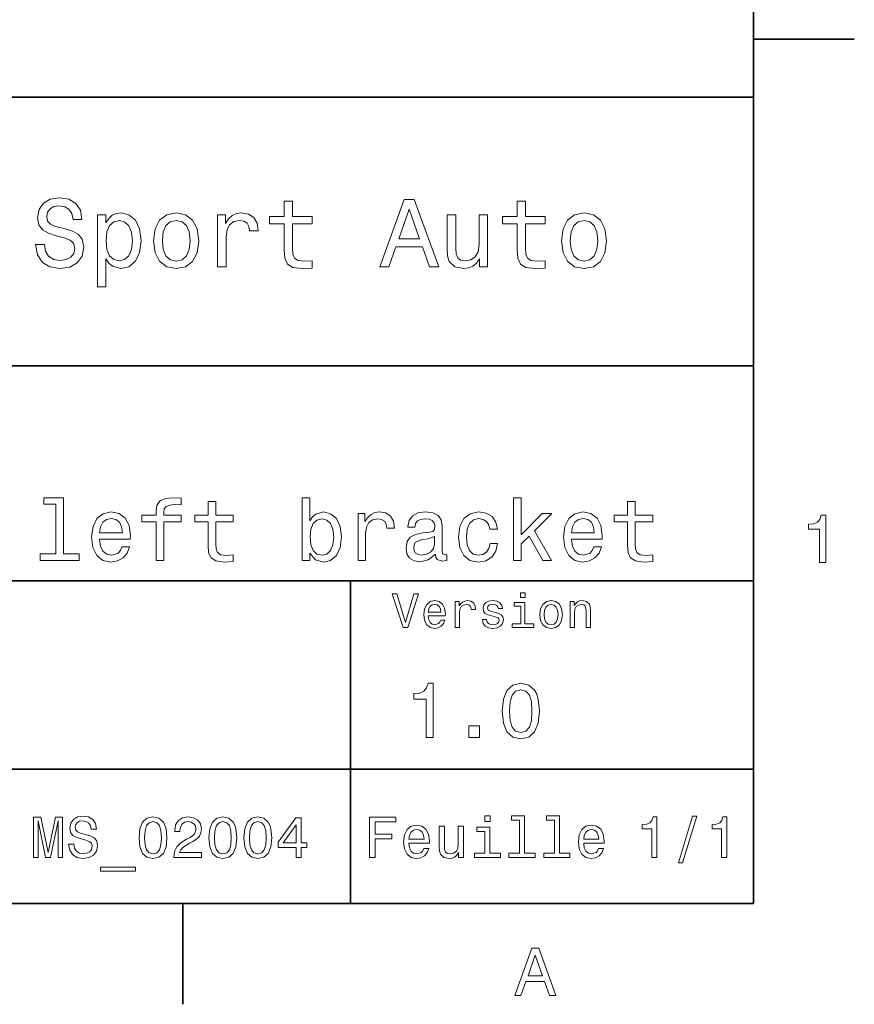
# Model space of a CAD drawing. Extents: x 0 to 420, y 0 to 297.
# Tile 8 of 10: x 355 to 418, y 2 to 76. Entities that reach past the tile are written whole.
import ezdxf

# ---------------------------------------------------------------- set-up
doc = ezdxf.new("R2010")
doc.units = 0

msp = doc.modelspace()

# ---------------------------------------------------------------- linework, layer by layer
at = {"color": 7, "lineweight": 35}
for p, q in [((410, 10), (410, 287)), ((220, 70), (410, 70)), ((410, 70), (410, 10)), ((285, 50), (410, 50)), ((285, 34), (410, 34)), ((380, 10), (380, 34)), ((285, 20), (410, 20)), ((10, 10), (410, 10)), ((220, 10), (410, 10))]:
    msp.add_line(p, q, dxfattribs=at)
at = {"color": 7, "lineweight": 35, "ltscale": 0.1875}
for p, q in [((410, 74.300003), (417.5, 74.300003)), ((367.5, 10), (367.5, 2.5))]:
    msp.add_line(p, q, dxfattribs=at)
at = {"color": 7, "lineweight": 13}
for points in [[(357.20462, 59.030979), (356.549011, 59.030979), (356.693085, 58.267288), (357.053314, 57.70533), (357.608063, 57.366714), (358.357361, 57.244236), (359.099426, 57.359509), (359.654175, 57.67651), (360.007202, 58.17363), (360.136902, 58.82925), (360.028809, 59.420029), (359.726227, 59.801872), (359.236328, 60.054031), (358.580688, 60.241352), (358.018738, 60.378242), (357.651306, 60.536743), (357.442383, 60.767288), (357.377533, 61.127522), (357.442383, 61.451729), (357.6297, 61.696686), (357.917877, 61.862389), (358.314117, 61.920029), (358.71759, 61.84798), (359.034576, 61.653458), (359.24353, 61.32925), (359.344391, 60.889767), (360, 60.889767), (360, 60.904179), (359.884735, 61.581409), (359.546112, 62.085732), (359.01297, 62.402737), (358.292511, 62.510807), (357.644104, 62.402737), (357.139771, 62.100143), (356.815552, 61.631844), (356.700287, 61.026657), (356.793945, 60.486309), (357.067719, 60.118874), (357.5, 59.873917), (358.09079, 59.6866), (358.674347, 59.520893), (359.113831, 59.362389), (359.380402, 59.131844), (359.47406, 58.757202), (359.387604, 58.375359), (359.164276, 58.087173), (358.825653, 57.907059), (358.386169, 57.849422), (357.896271, 57.928673), (357.521606, 58.159222), (357.283875, 58.533859)], [(382.175781, 57.381123), (382.838623, 57.381123), (383.364563, 58.850864), (385.360229, 58.850864), (385.886169, 57.381123), (386.563416, 57.381123), (384.733429, 62.388329), (383.998566, 62.388329)], [(375.050415, 60.579971), (375.050415, 58.64193), (375.093658, 58.015129), (375.29538, 57.582851), (375.698853, 57.330688), (376.383301, 57.244236), (377.132568, 57.280258), (377.132568, 57.827808), (376.585022, 57.78458), (376.087891, 57.842216), (375.82132, 58.022331), (375.706055, 58.324928), (375.684448, 58.75), (375.684448, 60.579971), (377.132568, 60.579971), (377.132568, 61.120316), (375.684448, 61.120316), (375.684448, 62.251438), (375.050415, 62.251438), (375.050415, 61.120316), (373.955322, 61.120316), (373.955322, 60.579971)], [(383.595093, 59.463257), (384.365997, 61.667866), (385.136902, 59.463257)], [(392.399109, 60.579971), (392.399109, 58.64193), (392.442352, 58.015129), (392.644073, 57.582851), (393.047546, 57.330688), (393.731995, 57.244236), (394.481262, 57.280258), (394.481262, 57.827808), (393.933716, 57.78458), (393.436584, 57.842216), (393.170013, 58.022331), (393.054749, 58.324928), (393.033142, 58.75), (393.033142, 60.579971), (394.481262, 60.579971), (394.481262, 61.120316), (393.033142, 61.120316), (393.033142, 62.251438), (392.399109, 62.251438), (392.399109, 61.120316), (391.304016, 61.120316), (391.304016, 60.579971)], [(361.786743, 60.652016), (361.786743, 61.25), (361.15274, 61.25), (361.15274, 55.882565), (361.786743, 55.882565), (361.786743, 57.971901), (362.010101, 57.633286), (362.262268, 57.409943), (362.896271, 57.244236), (363.501465, 57.381123), (363.976959, 57.791786), (364.286743, 58.440201), (364.402039, 59.319164), (364.286743, 60.190922), (363.976959, 60.839336), (363.501465, 61.242794), (362.896271, 61.386887), (362.550446, 61.343658), (362.255066, 61.206772), (362.002899, 60.976223)], [(362.788208, 57.8134), (362.363129, 57.907059), (362.053314, 58.195244), (361.858795, 58.663544), (361.793945, 59.319164), (361.858795, 59.967579), (362.053314, 60.435879), (362.363129, 60.716858), (362.788208, 60.817722), (363.177246, 60.716858), (363.48703, 60.428673), (363.68158, 59.960373), (363.753601, 59.319164), (363.68158, 58.67075), (363.48703, 58.195244), (363.177246, 57.907059)], [(365.338623, 59.311958), (365.453888, 58.432995), (365.785309, 57.78458), (366.311249, 57.381123), (367.017303, 57.244236), (367.716125, 57.381123), (368.242065, 57.777374), (368.573486, 58.425793), (368.695984, 59.311958), (368.573486, 60.190922), (368.242065, 60.846542), (367.716125, 61.242794), (367.017303, 61.386887), (366.311249, 61.242794), (365.785309, 60.839336), (365.453888, 60.190922)], [(365.98703, 59.319164), (366.05188, 59.967579), (366.253601, 60.435879), (366.57782, 60.72406), (367.017303, 60.824928), (367.449585, 60.72406), (367.773773, 60.443081), (367.975525, 59.967579), (368.047546, 59.319164), (367.975525, 58.663544), (367.773773, 58.188038), (367.449585, 57.899853), (367.017303, 57.806194), (366.57782, 57.899853), (366.253601, 58.188038), (366.05188, 58.663544)], [(370.100861, 57.381123), (370.734863, 57.381123), (370.734863, 59.592937), (370.799713, 60.12608), (370.994232, 60.507923), (371.311249, 60.738472), (371.736328, 60.817722), (372.053314, 60.767288), (372.291077, 60.623199), (372.435181, 60.378242), (372.485596, 60.046829), (373.126801, 60.046829), (373.040344, 60.630402), (372.802612, 61.048271), (372.406342, 61.30043), (371.865997, 61.386887), (371.498566, 61.32925), (371.181549, 61.185158), (370.900574, 60.940201), (370.677246, 60.608788), (370.677246, 61.25), (370.100861, 61.25)], [(390.194519, 61.25), (389.560516, 61.25), (389.560516, 59.016571), (389.488464, 58.497837), (389.279541, 58.123196), (388.955322, 57.892651), (388.530243, 57.820602), (388.19165, 57.878242), (387.975494, 58.051151), (387.853027, 58.346542), (387.824219, 58.764408), (387.824219, 61.25), (387.190186, 61.25), (387.190186, 58.706772), (387.211792, 58.195244), (387.348694, 57.770172), (387.766571, 57.381123), (388.436584, 57.244236), (388.796814, 57.294666), (389.106628, 57.424351), (389.373199, 57.647694), (389.589325, 57.971901), (389.589325, 57.381123), (390.194519, 57.381123)], [(395.698853, 59.311958), (395.814117, 58.432995), (396.145508, 57.78458), (396.671448, 57.381123), (397.377502, 57.244236), (398.076355, 57.381123), (398.602295, 57.777374), (398.933716, 58.425793), (399.056183, 59.311958), (398.933716, 60.190922), (398.602295, 60.846542), (398.076355, 61.242794), (397.377502, 61.386887), (396.671448, 61.242794), (396.145508, 60.839336), (395.814117, 60.190922)], [(396.34726, 59.319164), (396.412109, 59.967579), (396.613831, 60.435879), (396.938019, 60.72406), (397.377502, 60.824928), (397.809784, 60.72406), (398.134003, 60.443081), (398.335724, 59.967579), (398.407776, 59.319164), (398.335724, 58.663544), (398.134003, 58.188038), (397.809784, 57.899853), (397.377502, 57.806194), (396.938019, 57.899853), (396.613831, 58.188038), (396.412109, 58.663544)], [(358.051147, 39.706051), (358.051147, 36.010086), (356.877533, 36.010086), (356.877533, 35.530258), (359.78891, 35.530258), (359.78891, 36.010086), (358.621765, 36.010086), (358.621765, 40.185879), (357.156342, 40.185879), (357.156342, 39.706051)], [(365.514404, 38.409222), (365.514404, 35.530258), (366.085022, 35.530258), (366.085022, 38.409222), (367.381836, 38.409222), (367.381836, 38.895531), (366.085022, 38.895531), (366.085022, 39.109509), (366.130402, 39.368874), (366.279541, 39.543945), (366.53241, 39.647694), (366.895538, 39.6866), (367.381836, 39.66066), (367.381836, 40.153458), (366.765869, 40.185879), (366.208221, 40.127522), (365.819153, 39.95245), (365.585754, 39.647694), (365.514404, 39.213257), (365.514404, 38.895531), (364.470459, 38.895531), (364.470459, 38.409222)], [(369.391937, 38.409222), (369.391937, 36.664986), (369.430847, 36.100864), (369.612396, 35.711815), (369.975525, 35.484871), (370.591492, 35.407059), (371.265869, 35.43948), (371.265869, 35.932274), (370.773071, 35.893372), (370.325653, 35.945244), (370.085754, 36.107349), (369.981995, 36.379681), (369.962524, 36.762245), (369.962524, 38.409222), (371.265869, 38.409222), (371.265869, 38.895531), (369.962524, 38.895531), (369.962524, 39.913544), (369.391937, 39.913544), (369.391937, 38.895531), (368.406342, 38.895531), (368.406342, 38.409222)], [(376.971924, 36.068443), (377.393372, 35.569164), (377.970459, 35.407059), (378.515137, 35.530258), (378.949585, 35.899857), (379.221924, 36.489914), (379.325653, 37.274494), (379.221924, 38.059078), (378.943085, 38.642651), (378.515137, 39.005764), (377.970459, 39.135445), (377.399841, 38.966858), (377.166443, 38.759365), (376.971924, 38.480545), (376.971924, 40.185879), (376.401306, 40.185879), (376.401306, 35.530258), (376.971924, 35.530258)], [(392.125366, 35.530258), (392.695984, 35.530258), (392.695984, 36.755764), (393.292511, 37.332851), (394.317017, 35.530258), (394.958923, 35.530258), (393.681549, 37.728386), (394.991364, 39.012245), (394.271606, 39.012245), (392.695984, 37.443081), (392.695984, 40.185879), (392.125366, 40.185879)], [(400.619598, 38.409222), (400.619598, 36.664986), (400.658508, 36.100864), (400.840057, 35.711815), (401.203186, 35.484871), (401.819153, 35.407059), (402.49353, 35.43948), (402.49353, 35.932274), (402.000732, 35.893372), (401.553314, 35.945244), (401.313416, 36.107349), (401.209656, 36.379681), (401.190186, 36.762245), (401.190186, 38.409222), (402.49353, 38.409222), (402.49353, 38.895531), (401.190186, 38.895531), (401.190186, 39.913544), (400.619598, 39.913544), (400.619598, 38.895531), (399.634003, 38.895531), (399.634003, 38.409222)], [(361.319153, 37.105907), (363.601593, 37.105907), (363.608093, 37.371758), (363.504333, 38.117435), (363.219025, 38.675072), (362.765137, 39.012245), (362.162109, 39.135445), (361.572052, 39.005764), (361.118164, 38.642651), (360.826385, 38.052593), (360.722626, 37.274494), (360.819885, 36.476944), (361.111694, 35.893372), (361.559082, 35.530258), (362.142639, 35.407059), (362.648438, 35.491352), (363.063416, 35.711815), (363.368164, 36.061958), (363.543243, 36.528816), (362.979126, 36.528816), (362.862396, 36.269451), (362.693817, 36.074928), (362.213989, 35.919308), (361.844391, 35.990631), (361.565552, 36.217579), (361.384003, 36.587173), (361.319153, 37.086452)], [(380.551147, 35.530258), (381.121765, 35.530258), (381.121765, 37.520893), (381.180115, 38.000721), (381.355194, 38.344379), (381.640503, 38.551872), (382.023071, 38.623199), (382.30835, 38.577808), (382.522339, 38.448124), (382.652039, 38.227665), (382.697418, 37.929394), (383.274506, 37.929394), (383.196686, 38.454609), (382.982727, 38.830692), (382.626099, 39.057636), (382.139771, 39.135445), (381.809082, 39.083572), (381.523773, 38.953888), (381.270905, 38.733429), (381.069885, 38.435158), (381.069885, 39.012245), (380.551147, 39.012245)], [(386.309082, 35.98415), (386.309082, 35.964695), (386.341492, 35.744236), (386.438782, 35.588615), (386.84726, 35.465416), (387.164978, 35.517288), (387.164978, 35.958214), (387.028809, 35.938759), (386.84726, 36.023052), (386.81485, 36.282421), (386.81485, 38.085014), (386.73703, 38.545387), (386.510071, 38.869595), (386.114563, 39.064121), (385.556915, 39.135445), (385.012268, 39.057636), (384.610229, 38.837173), (384.357361, 38.493515), (384.273071, 38.039623), (384.273071, 38.000721), (384.785309, 38.000721), (384.830688, 38.273052), (384.973328, 38.467579), (385.206787, 38.584293), (385.537476, 38.629681), (385.855194, 38.59726), (386.082153, 38.5), (386.218292, 38.331409), (386.263702, 38.09798), (386.237762, 37.825645), (386.134003, 37.68948), (385.874634, 37.624638), (385.388336, 37.572765), (384.830688, 37.456051), (384.43515, 37.248558), (384.201721, 36.924351), (384.130402, 36.444523), (384.195251, 36.016571), (384.39624, 35.698845), (384.720459, 35.497837), (385.167877, 35.426514), (385.770905, 35.562679)], [(390.361664, 37.858067), (390.925781, 37.858067), (390.809082, 38.376801), (390.530273, 38.785301), (390.095825, 39.038185), (389.531708, 39.135445), (388.909241, 39.005764), (388.435883, 38.642651), (388.137604, 38.052593), (388.033875, 37.261528), (388.131134, 36.476944), (388.422913, 35.893372), (388.883301, 35.530258), (389.512268, 35.407059), (390.069885, 35.504322), (390.504333, 35.776657), (390.802612, 36.204609), (390.932281, 36.775215), (390.387604, 36.775215), (390.290344, 36.412102), (390.108795, 36.139767), (389.849426, 35.97118), (389.531708, 35.919308), (389.136169, 36.003601), (388.850861, 36.262966), (388.675781, 36.684437), (388.617432, 37.280979), (388.675781, 37.864552), (388.857361, 38.286022), (389.149139, 38.545387), (389.531708, 38.636166), (389.868896, 38.577808), (390.121765, 38.428673), (390.290344, 38.182274)], [(396.450287, 37.105907), (398.732727, 37.105907), (398.739197, 37.371758), (398.635437, 38.117435), (398.350159, 38.675072), (397.89624, 39.012245), (397.293213, 39.135445), (396.703186, 39.005764), (396.249268, 38.642651), (395.957489, 38.052593), (395.85376, 37.274494), (395.951019, 36.476944), (396.242798, 35.893372), (396.690186, 35.530258), (397.273773, 35.407059), (397.779541, 35.491352), (398.194519, 35.711815), (398.499268, 36.061958), (398.674347, 36.528816), (398.110229, 36.528816), (397.99353, 36.269451), (397.824921, 36.074928), (397.345093, 35.919308), (396.975494, 35.990631), (396.696686, 36.217579), (396.515137, 36.587173), (396.450287, 37.086452)], [(414.909241, 35.366787), (415.368164, 35.366787), (415.368164, 38.892002), (415.025208, 38.892002), (414.934448, 38.584366), (414.752899, 38.377594), (414.475525, 38.256557), (414.092224, 38.216209), (414.092224, 37.858143), (414.909241, 37.858143)], [(361.319153, 37.585735), (361.390503, 38.033138), (361.565552, 38.363831), (361.831421, 38.564842), (362.18158, 38.636166), (362.525208, 38.564842), (362.791077, 38.363831), (362.953186, 38.033138), (363.011536, 37.585735)], [(378.742065, 37.274494), (378.677246, 36.690922), (378.502167, 36.262966), (378.223328, 36.003601), (377.873199, 35.919308), (377.490631, 36.003601), (377.211823, 36.262966), (377.036743, 36.684437), (376.978394, 37.274494), (377.036743, 37.858067), (377.211823, 38.279537), (377.490631, 38.532421), (377.873199, 38.623199), (378.223328, 38.532421), (378.502167, 38.273052), (378.677246, 37.851585)], [(396.450287, 37.585735), (396.521606, 38.033138), (396.696686, 38.363831), (396.962524, 38.564842), (397.312683, 38.636166), (397.656342, 38.564842), (397.92218, 38.363831), (398.08429, 38.033138), (398.142639, 37.585735)], [(386.244232, 36.749279), (386.166443, 36.412102), (385.958923, 36.152737), (385.647705, 35.98415), (385.265137, 35.925793), (385.018738, 35.958214), (384.843658, 36.061958), (384.733429, 36.243515), (384.701019, 36.496395), (384.726929, 36.723343), (384.830688, 36.885445), (385.245667, 37.067001), (385.770905, 37.14481), (386.244232, 37.30043)], [(384.71109, 33.03458), (384.08429, 30.905619), (383.439484, 33.03458), (383.09726, 33.03458), (383.904175, 30.530979), (384.264404, 30.530979), (385.053314, 33.03458)], [(392.992798, 33.117435), (392.657776, 33.117435), (392.657776, 32.757202), (392.992798, 32.757202)], [(385.784576, 31.40634), (387.052582, 31.40634), (387.056183, 31.554033), (386.998566, 31.9683), (386.840057, 32.278099), (386.587891, 32.465416), (386.252869, 32.533859), (385.925079, 32.461815), (385.672913, 32.260086), (385.510803, 31.932276), (385.453156, 31.5), (385.507202, 31.056915), (385.669312, 30.732708), (385.917877, 30.530979), (386.242065, 30.462536), (386.523041, 30.509365), (386.753601, 30.631844), (386.922913, 30.826368), (387.020172, 31.085733), (386.706787, 31.085733), (386.641937, 30.941643), (386.548279, 30.833572), (386.281708, 30.747118), (386.076355, 30.786743), (385.921478, 30.912823), (385.820618, 31.118155), (385.784576, 31.395533)], [(385.784576, 31.672911), (385.824219, 31.921469), (385.921478, 32.105186), (386.069153, 32.216858), (386.263702, 32.256485), (386.45462, 32.216858), (386.602295, 32.105186), (386.692352, 31.921469), (386.724792, 31.672911)], [(387.794678, 30.530979), (388.111664, 30.530979), (388.111664, 31.636887), (388.144104, 31.903458), (388.241364, 32.094379), (388.399841, 32.209652), (388.612396, 32.249279), (388.770905, 32.224064), (388.889771, 32.152016), (388.961823, 32.029537), (388.98703, 31.863832), (389.307648, 31.863832), (389.264404, 32.155621), (389.145538, 32.364552), (388.947418, 32.490635), (388.677246, 32.533859), (388.49353, 32.505043), (388.335022, 32.432995), (388.194519, 32.310516), (388.082855, 32.144814), (388.082855, 32.465416), (387.794678, 32.465416)], [(390.791779, 31.658501), (390.485596, 31.730547), (390.258636, 31.8134), (390.182983, 31.982708), (390.20462, 32.101585), (390.280273, 32.188038), (390.40274, 32.242073), (390.579254, 32.263687), (390.748566, 32.242073), (390.881836, 32.177231), (390.968292, 32.079971), (391.004333, 31.950287), (391.314117, 31.950287), (391.314117, 31.957493), (391.260101, 32.191643), (391.112396, 32.375359), (390.881836, 32.490635), (390.579254, 32.533859), (390.273041, 32.490635), (390.049713, 32.371758), (389.90921, 32.195244), (389.865997, 31.971901), (389.898407, 31.755764), (389.999268, 31.604465), (390.164978, 31.496397), (390.406342, 31.420748), (390.759369, 31.334293), (390.975494, 31.244236), (391.033142, 31.17219), (391.054749, 31.064121), (391.022339, 30.930836), (390.935883, 30.829971), (390.79538, 30.765129), (390.608063, 30.743515), (390.409943, 30.765129), (390.265839, 30.840778), (390.168579, 30.963255), (390.128967, 31.132565), (389.822754, 31.132565), (389.873199, 30.844379), (390.020905, 30.635447), (390.255035, 30.509365), (390.579254, 30.462536), (390.917877, 30.509365), (391.166412, 30.635447), (391.317719, 30.837175), (391.371765, 31.100143), (391.332123, 31.327089), (391.220459, 31.481987), (391.036743, 31.582851)], [(392.981995, 30.79755), (392.981995, 32.400574), (392.167877, 32.400574), (392.167877, 32.130402), (392.664978, 32.130402), (392.664978, 30.79755), (392.016571, 30.79755), (392.016571, 30.530979), (393.637604, 30.530979), (393.637604, 30.79755)], [(394.087891, 31.496397), (394.145538, 31.056915), (394.311249, 30.732708), (394.574219, 30.530979), (394.927246, 30.462536), (395.276672, 30.530979), (395.539612, 30.729107), (395.705322, 31.053314), (395.766571, 31.496397), (395.705322, 31.935879), (395.539612, 32.263687), (395.276672, 32.461815), (394.927246, 32.533859), (394.574219, 32.461815), (394.311249, 32.260086), (394.145538, 31.935879)], [(394.412109, 31.5), (394.444519, 31.824207), (394.54538, 32.058357), (394.707489, 32.20245), (394.927246, 32.25288), (395.143372, 32.20245), (395.305481, 32.061958), (395.406342, 31.824207), (395.442352, 31.5), (395.406342, 31.17219), (395.305481, 30.934437), (395.143372, 30.790344), (394.927246, 30.743515), (394.707489, 30.790344), (394.54538, 30.934437), (394.444519, 31.17219)], [(396.350159, 30.530979), (396.667145, 30.530979), (396.667145, 31.647694), (396.699554, 31.903458), (396.804047, 32.090778), (396.966125, 32.206051), (397.182281, 32.249279), (397.355194, 32.213257), (397.463257, 32.115993), (397.517303, 31.95389), (397.535309, 31.737751), (397.535309, 30.530979), (397.852295, 30.530979), (397.852295, 31.802593), (397.837891, 32.058357), (397.773041, 32.270893), (397.560516, 32.465416), (397.229095, 32.533859), (397.04538, 32.508644), (396.890503, 32.440201), (396.757202, 32.324928), (396.65274, 32.170029), (396.65274, 32.465416), (396.350159, 32.465416)], [(385.631134, 22.360231), (386.155609, 22.360231), (386.155609, 26.38905), (385.763702, 26.38905), (385.659943, 26.037464), (385.452454, 25.801153), (385.135437, 25.662825), (384.697418, 25.616714), (384.697418, 25.207493), (385.631134, 25.207493)], [(391.285309, 24.314121), (391.371765, 23.409224), (391.642639, 22.763689), (392.074921, 22.371759), (392.674347, 22.244957), (393.268005, 22.371759), (393.700287, 22.763689), (393.965424, 23.409224), (394.057648, 24.314121), (393.965424, 25.213257), (393.855896, 25.570606), (393.700287, 25.864553), (393.268005, 26.256485), (392.674347, 26.38905), (392.074921, 26.256485), (391.642639, 25.858791), (391.371765, 25.213257)], [(391.838623, 24.314121), (391.884735, 25.011528), (392.028809, 25.51297), (392.288177, 25.806917), (392.674347, 25.910664), (393.054749, 25.806917), (393.314117, 25.51297), (393.458221, 25.011528), (393.504333, 24.314121), (393.458221, 23.610952), (393.314117, 23.10951), (393.054749, 22.815563), (392.674347, 22.717581), (392.288177, 22.815563), (392.028809, 23.10951), (391.884735, 23.610952)], [(388.806915, 22.360231), (389.602295, 22.360231), (389.602295, 23.219021), (388.806915, 23.219021)], [(356.402008, 13.428675), (356.734863, 13.428675), (356.734863, 16.152018), (357.296814, 13.428675), (357.668579, 13.428675), (358.226227, 16.152018), (358.226227, 13.428675), (358.563385, 13.428675), (358.563385, 16.428675), (358.036011, 16.428675), (357.482697, 13.783141), (356.933716, 16.428675), (356.402008, 16.428675)], [(359.402008, 14.418589), (359.008636, 14.418589), (359.095093, 13.960375), (359.311218, 13.623199), (359.644073, 13.42003), (360.093658, 13.346542), (360.53891, 13.415707), (360.871765, 13.605908), (361.083557, 13.904179), (361.161377, 14.297551), (361.096527, 14.652018), (360.914978, 14.881124), (360.621033, 15.032421), (360.227661, 15.144814), (359.890472, 15.226946), (359.670013, 15.322046), (359.544647, 15.460375), (359.505768, 15.676514), (359.544647, 15.871038), (359.657043, 16.018013), (359.829956, 16.117435), (360.067719, 16.152018), (360.309784, 16.108789), (360.5, 15.992075), (360.625366, 15.797551), (360.685883, 15.533862), (361.079254, 15.533862), (361.079254, 15.542507), (361.010071, 15.948848), (360.806915, 16.251442), (360.48703, 16.441643), (360.054749, 16.506485), (359.66571, 16.441643), (359.363098, 16.260086), (359.168579, 15.979107), (359.099426, 15.615994), (359.155609, 15.291787), (359.319885, 15.071326), (359.579254, 14.924352), (359.933716, 14.81196), (360.283844, 14.712537), (360.547546, 14.617435), (360.707489, 14.479107), (360.763672, 14.254323), (360.711823, 14.025216), (360.577789, 13.852305), (360.374634, 13.744237), (360.110931, 13.709655), (359.816986, 13.757205), (359.592224, 13.895534), (359.449554, 14.120317)], [(364.247833, 14.894093), (364.312683, 14.215418), (364.515839, 13.731268), (364.840057, 13.43732), (365.289612, 13.342219), (365.734863, 13.43732), (366.059082, 13.731268), (366.257904, 14.215418), (366.327087, 14.894093), (366.257904, 15.568444), (366.175781, 15.836456), (366.059082, 16.056917), (365.734863, 16.350864), (365.289612, 16.450289), (364.840057, 16.350864), (364.515839, 16.052593), (364.312683, 15.568444)], [(366.837158, 13.428675), (368.899139, 13.428675), (368.899139, 13.800432), (367.26944, 13.800432), (367.360229, 14.003603), (367.515839, 14.172191), (367.995667, 14.479107), (368.250702, 14.60879), (368.536011, 14.794669), (368.739197, 15.010807), (368.855896, 15.26585), (368.899139, 15.555476), (368.825653, 15.918589), (368.622467, 16.203892), (368.311218, 16.385447), (367.90921, 16.450289), (367.494232, 16.376802), (367.17868, 16.173632), (366.975494, 15.849424), (366.906342, 15.421471), (366.906342, 15.360951), (367.299713, 15.360951), (367.299713, 15.395534), (367.338623, 15.689482), (367.455322, 15.905621), (367.641205, 16.043949), (367.887604, 16.091499), (368.138336, 16.048271), (368.324188, 15.940203), (368.445251, 15.771614), (368.488464, 15.559799), (368.458221, 15.360951), (368.376068, 15.192364), (368.237732, 15.045389), (368.047546, 14.915707), (367.792511, 14.777378), (367.368866, 14.509366), (367.070587, 14.224064), (366.893372, 13.878242), (366.837158, 13.441643)], [(369.452454, 14.894093), (369.517273, 14.215418), (369.720459, 13.731268), (370.044678, 13.43732), (370.494232, 13.342219), (370.939484, 13.43732), (371.263672, 13.731268), (371.462524, 14.215418), (371.531708, 14.894093), (371.462524, 15.568444), (371.380402, 15.836456), (371.263672, 16.056917), (370.939484, 16.350864), (370.494232, 16.450289), (370.044678, 16.350864), (369.720459, 16.052593), (369.517273, 15.568444)], [(372.054749, 14.894093), (372.119598, 14.215418), (372.322754, 13.731268), (372.646973, 13.43732), (373.096527, 13.342219), (373.541779, 13.43732), (373.865997, 13.731268), (374.064819, 14.215418), (374.134003, 14.894093), (374.064819, 15.568444), (373.982697, 15.836456), (373.865997, 16.056917), (373.541779, 16.350864), (373.096527, 16.450289), (372.646973, 16.350864), (372.322754, 16.052593), (372.119598, 15.568444)], [(375.936584, 13.428675), (376.325653, 13.428675), (376.325653, 14.172191), (376.753601, 14.172191), (376.753601, 14.518012), (376.325653, 14.518012), (376.325653, 16.363834), (375.932281, 16.363834), (374.618164, 14.552594), (374.618164, 14.172191), (375.936584, 14.172191)], [(381.414978, 13.428675), (381.817017, 13.428675), (381.817017, 14.807637), (383.079254, 14.807637), (383.079254, 15.166427), (381.817017, 15.166427), (381.817017, 16.065563), (383.368866, 16.065563), (383.368866, 16.428675), (381.414978, 16.428675)], [(390.389038, 16.532421), (389.98703, 16.532421), (389.98703, 16.100145), (390.389038, 16.100145)], [(392.572052, 16.212536), (392.572052, 13.748559), (391.789612, 13.748559), (391.789612, 13.428675), (393.73056, 13.428675), (393.73056, 13.748559), (392.952454, 13.748559), (392.952454, 16.532421), (391.975494, 16.532421), (391.975494, 16.212536)], [(395.174347, 16.212536), (395.174347, 13.748559), (394.391937, 13.748559), (394.391937, 13.428675), (396.332855, 13.428675), (396.332855, 13.748559), (395.554749, 13.748559), (395.554749, 16.532421), (394.57782, 16.532421), (394.57782, 16.212536)], [(402.416443, 13.428675), (402.809814, 13.428675), (402.809814, 16.450289), (402.515839, 16.450289), (402.438049, 16.1866), (402.28241, 16.009367), (402.044678, 15.905621), (401.716125, 15.871038), (401.716125, 15.564121), (402.416443, 15.564121)], [(404.42218, 13.026657), (404.720459, 13.026657), (405.766571, 16.510807), (405.463989, 16.510807)], [(407.621033, 13.428675), (408.014404, 13.428675), (408.014404, 16.450289), (407.720459, 16.450289), (407.642639, 16.1866), (407.48703, 16.009367), (407.249268, 15.905621), (406.920746, 15.871038), (406.920746, 15.564121), (407.621033, 15.564121)], [(364.662811, 14.894093), (364.697388, 15.417148), (364.805481, 15.793228), (365, 16.013689), (365.289612, 16.091499), (365.574921, 16.013689), (365.76944, 15.793228), (365.877502, 15.417148), (365.912109, 14.894093), (365.877502, 14.366715), (365.76944, 13.990634), (365.574921, 13.770173), (365.289612, 13.696686), (365, 13.770173), (364.805481, 13.990634), (364.697388, 14.366715)], [(369.867432, 14.894093), (369.902008, 15.417148), (370.010071, 15.793228), (370.20459, 16.013689), (370.494232, 16.091499), (370.779541, 16.013689), (370.97406, 15.793228), (371.082123, 15.417148), (371.116699, 14.894093), (371.082123, 14.366715), (370.97406, 13.990634), (370.779541, 13.770173), (370.494232, 13.696686), (370.20459, 13.770173), (370.010071, 13.990634), (369.902008, 14.366715)], [(372.469727, 14.894093), (372.504303, 15.417148), (372.612396, 15.793228), (372.806915, 16.013689), (373.096527, 16.091499), (373.381836, 16.013689), (373.576355, 15.793228), (373.684418, 15.417148), (373.719025, 14.894093), (373.684418, 14.366715), (373.576355, 13.990634), (373.381836, 13.770173), (373.096527, 13.696686), (372.806915, 13.770173), (372.612396, 13.990634), (372.504303, 14.366715)], [(374.981262, 14.518012), (375.936584, 15.862392), (375.936584, 14.518012)], [(384.341492, 14.479107), (385.863098, 14.479107), (385.867432, 14.656341), (385.798279, 15.153459), (385.608063, 15.525217), (385.305481, 15.75), (384.903473, 15.832133), (384.510101, 15.745678), (384.207489, 15.503603), (384.01297, 15.110231), (383.943817, 14.591499), (384.008636, 14.059798), (384.203156, 13.67075), (384.501434, 13.428675), (384.890503, 13.346542), (385.227661, 13.402739), (385.504333, 13.549712), (385.707489, 13.783141), (385.824219, 14.09438), (385.44812, 14.09438), (385.370331, 13.92147), (385.257935, 13.791787), (384.938049, 13.688041), (384.69165, 13.735591), (384.505768, 13.886888), (384.384735, 14.133286), (384.341492, 14.466139)], [(384.341492, 14.798992), (384.389038, 15.097262), (384.505768, 15.317724), (384.682983, 15.45173), (384.916412, 15.49928), (385.145538, 15.45173), (385.322754, 15.317724), (385.430847, 15.097262), (385.469727, 14.798992)], [(388.400574, 15.75), (388.020172, 15.75), (388.020172, 14.409943), (387.976959, 14.098703), (387.851593, 13.873919), (387.657074, 13.735591), (387.402008, 13.692364), (387.198853, 13.726946), (387.069153, 13.830692), (386.995667, 14.007925), (386.978394, 14.258646), (386.978394, 15.75), (386.597992, 15.75), (386.597992, 14.224064), (386.610962, 13.917148), (386.693085, 13.662104), (386.943817, 13.428675), (387.345825, 13.346542), (387.561951, 13.376801), (387.747833, 13.454611), (387.907776, 13.588617), (388.037476, 13.783141), (388.037476, 13.428675), (388.400574, 13.428675)], [(390.376068, 13.748559), (390.376068, 15.672191), (389.399139, 15.672191), (389.399139, 15.347983), (389.995667, 15.347983), (389.995667, 13.748559), (389.21759, 13.748559), (389.21759, 13.428675), (391.162811, 13.428675), (391.162811, 13.748559)], [(397.353027, 14.479107), (398.874634, 14.479107), (398.878967, 14.656341), (398.809814, 15.153459), (398.619598, 15.525217), (398.317017, 15.75), (397.914978, 15.832133), (397.521606, 15.745678), (397.219025, 15.503603), (397.024506, 15.110231), (396.955322, 14.591499), (397.020172, 14.059798), (397.214691, 13.67075), (397.51297, 13.428675), (397.902008, 13.346542), (398.239197, 13.402739), (398.515839, 13.549712), (398.719025, 13.783141), (398.835724, 14.09438), (398.459656, 14.09438), (398.381836, 13.92147), (398.26944, 13.791787), (397.949554, 13.688041), (397.703186, 13.735591), (397.517303, 13.886888), (397.39624, 14.133286), (397.353027, 14.466139)], [(397.353027, 14.798992), (397.400574, 15.097262), (397.517303, 15.317724), (397.694519, 15.45173), (397.927948, 15.49928), (398.157074, 15.45173), (398.33429, 15.317724), (398.442352, 15.097262), (398.481262, 14.798992)], [(361.386169, 12.711096), (361.386169, 12.408502), (363.988464, 12.408502), (363.988464, 12.711096)], [(392.216858, 3.166787), (392.680847, 3.166787), (393.049011, 4.195605), (394.445984, 4.195605), (394.814117, 3.166787), (395.288177, 3.166787), (394.007202, 6.67183), (393.492798, 6.67183)], [(393.210388, 4.624279), (393.75, 6.167507), (394.289642, 4.624279)]]:
    msp.add_lwpolyline(points, close=True, dxfattribs=at)

doc.saveas('drawing.dxf')
